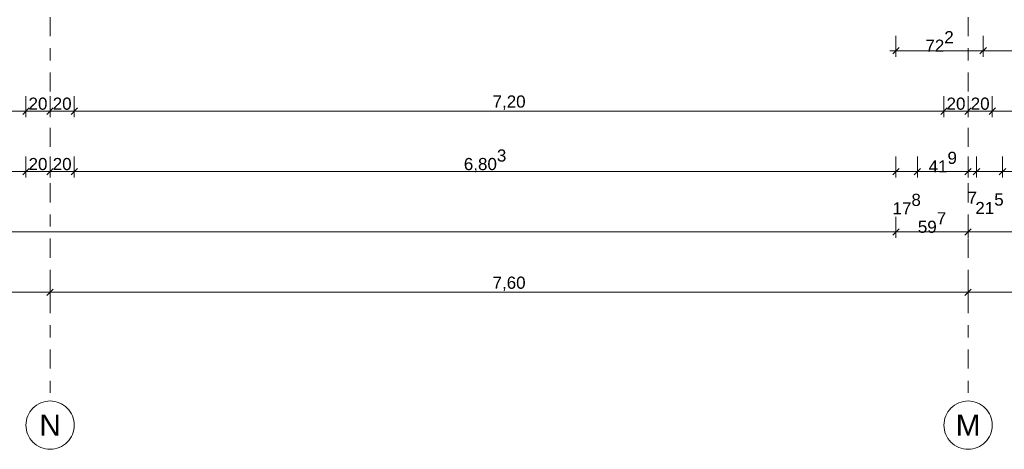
# Model space of a CAD drawing. Header units: metres. Extents: x -180 to 4, y -50 to 6.
# Tile 137 of 256: x -107.27 to -99.12, y -46.57 to -43.01. Entities that reach past the tile are written whole.
import ezdxf

# ---------------------------------------------------------------- set-up
doc = ezdxf.new("R2010")
doc.units = ezdxf.units.M
doc.header["$LTSCALE"] = 0.05
doc.header["$PDMODE"] = 1
doc.header["$PDSIZE"] = -2
doc.linetypes.add('Linienart-53', pattern=[5.291531, 3.175, -1.058062, 0.352704, -0.705764])
doc.layers.get('0').update_dxf_attribs({"lineweight": 25})
doc.layers.add('70 -71 Achsen- 1 Gebäudeachsen', color=7, linetype='Linienart-53', lineweight=18)
doc.layers.add('Keine', color=7, linetype='Continuous', lineweight=9)
doc.layers.add('70 -76 Bemaßung- 2 Allgemein', color=7, linetype='Continuous', lineweight=5, true_color=0x6666cc)
doc.styles.add('Arial', font='arial.ttf')
doc.dimstyles.new('k+k 1_50', dxfattribs={"dimtxt": 0.100689, "dimasz": 0.05302, "dimexe": 0.05, "dimexo": 0.15, "dimgap": 0.01, "dimtad": 1, "dimdec": 3, "dimtxsty": 'Arial', "dimblk": 'VW_SLASH', "dimblk1": 'VW_SLASH', "dimblk2": 'VW_SLASH', "dimcen": 0, "dimdle": 0.05, "dimadec": 3, "dimazin": 0, "dimtfac": 0.75, "dimtdec": 3, "dimtix": 1, "dimtmove": 0, "dimatfit": 0, "dimldrblk": 'VW_SLASH-1', "dimfxl": 0.125, "dimfxlon": 1, "dimfrac": 2, "dimtolj": 1, "dimarcsym": 0})

# ---------------------------------------------------------------- blocks, each defined once
blk = doc.blocks.new('VW_SLASH')
at = {"color": 0, "linetype": 'ByBlock', "lineweight": -2, "transparency": 16777216}
blk.add_line((0.94, 0), (-1, 0), dxfattribs=at)
at = {"color": 0, "lineweight": 20, "transparency": 16777216, "flags": 128}
blk.add_lwpolyline([(0.5, 0.5), (-0.5, -0.5)], dxfattribs=at)
blk = doc.blocks.new('*D9764')
at = {"layer": '70 -76 Bemaßung- 2 Allgemein', "color": 0, "lineweight": -2}
for p, q in [((-100.018, -43.147), (-100.018, -43.322)), ((-99.296, -43.147), (-99.296, -43.322)), ((-99.349, -43.272), (-99.965, -43.272))]:
    blk.add_line(p, q, dxfattribs=at)
at = {"layer": 'Defpoints', "color": 0}
for p in [(-99.296, -30.997), (-100.018, -31.157), (-100.018, -43.272)]:
    blk.add_point(p, dxfattribs=at)
at = {"layer": '70 -76 Bemaßung- 2 Allgemein', "color": 0, "lineweight": -2, "xscale": 0.05302001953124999, "yscale": 0.05302001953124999, "zscale": 0.05302001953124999, "rotation": 180}
blk.add_blockref('VW_SLASH', (-100.018, -43.272), dxfattribs=at)
at = {"layer": '70 -76 Bemaßung- 2 Allgemein', "color": 0, "lineweight": -2, "xscale": 0.05302001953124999, "yscale": 0.05302001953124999, "zscale": 0.05302001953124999}
blk.add_blockref('VW_SLASH', (-99.296, -43.272), dxfattribs=at)
at = {"layer": '70 -76 Bemaßung- 2 Allgemein', "color": 0, "insert": (-99.657, -43.1947), "char_height": 0.100689, "attachment_point": 5, "style": 'Arial'}
blk.add_mtext('\\A1;72\\S2^ ;', dxfattribs=at)
blk = doc.blocks.new('VW_SLASH-1')
at = {"color": 0, "linetype": 'ByBlock', "lineweight": -2, "transparency": 16777216}
blk.add_line((0.94, 0), (-1, 0), dxfattribs=at)
at = {"color": 0, "lineweight": 5, "transparency": 16777216, "flags": 128}
blk.add_lwpolyline([(0.5, 0.5), (-0.5, -0.5)], dxfattribs=at)
blk = doc.blocks.new('*D9765')
at = {"layer": '70 -76 Bemaßung- 2 Allgemein', "color": 0, "lineweight": -2}
for p, q in [((-99.296, -43.147), (-99.296, -43.322)), ((-91.246, -43.147), (-91.246, -43.322)), ((-91.299, -43.272), (-99.243, -43.272))]:
    blk.add_line(p, q, dxfattribs=at)
at = {"layer": 'Defpoints', "color": 0}
for p in [(-99.296, -30.997), (-91.246, -30.997), (-99.296, -43.272)]:
    blk.add_point(p, dxfattribs=at)
at = {"layer": '70 -76 Bemaßung- 2 Allgemein', "color": 0, "lineweight": -2, "xscale": 0.05302001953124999, "yscale": 0.05302001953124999, "zscale": 0.05302001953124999, "rotation": 180}
blk.add_blockref('VW_SLASH', (-99.296, -43.272), dxfattribs=at)
at = {"layer": '70 -76 Bemaßung- 2 Allgemein', "color": 0, "lineweight": -2, "xscale": 0.05302001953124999, "yscale": 0.05302001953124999, "zscale": 0.05302001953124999}
blk.add_blockref('VW_SLASH', (-91.246, -43.272), dxfattribs=at)
at = {"layer": '70 -76 Bemaßung- 2 Allgemein', "color": 0, "insert": (-95.271, -43.2016), "char_height": 0.10069, "attachment_point": 5, "style": 'Arial'}
blk.add_mtext('\\A1;8,05', dxfattribs=at)
blk = doc.blocks.new('*D10980')
at = {"layer": '70 -76 Bemaßung- 2 Allgemein', "color": 0, "lineweight": -2}
for p, q in [((-114.621, -45.147), (-114.621, -45.322)), ((-107.021, -45.147), (-107.021, -45.322)), ((-107.074, -45.272), (-114.568, -45.272))]:
    blk.add_line(p, q, dxfattribs=at)
at = {"layer": 'Defpoints', "color": 0}
for p in [(-114.621, -42.294), (-107.021, -42.294), (-114.621, -45.272)]:
    blk.add_point(p, dxfattribs=at)
at = {"layer": '70 -76 Bemaßung- 2 Allgemein', "color": 0, "lineweight": -2, "xscale": 0.05302001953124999, "yscale": 0.05302001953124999, "zscale": 0.05302001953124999, "rotation": 180}
blk.add_blockref('VW_SLASH', (-114.621, -45.272), dxfattribs=at)
at = {"layer": '70 -76 Bemaßung- 2 Allgemein', "color": 0, "lineweight": -2, "xscale": 0.05302001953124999, "yscale": 0.05302001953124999, "zscale": 0.05302001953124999}
blk.add_blockref('VW_SLASH', (-107.021, -45.272), dxfattribs=at)
at = {"layer": '70 -76 Bemaßung- 2 Allgemein', "color": 0, "insert": (-110.821, -45.2016), "char_height": 0.10069, "attachment_point": 5, "style": 'Arial'}
blk.add_mtext('\\A1;7,60', dxfattribs=at)
blk = doc.blocks.new('*D10981')
at = {"layer": '70 -76 Bemaßung- 2 Allgemein', "color": 0, "lineweight": -2}
for p, q in [((-107.021, -45.147), (-107.021, -45.322)), ((-99.421, -45.147), (-99.421, -45.322)), ((-99.474, -45.272), (-106.968, -45.272))]:
    blk.add_line(p, q, dxfattribs=at)
at = {"layer": 'Defpoints', "color": 0}
for p in [(-107.021, -42.294), (-99.421, -42.294), (-107.021, -45.272)]:
    blk.add_point(p, dxfattribs=at)
at = {"layer": '70 -76 Bemaßung- 2 Allgemein', "color": 0, "lineweight": -2, "xscale": 0.05302001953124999, "yscale": 0.05302001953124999, "zscale": 0.05302001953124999, "rotation": 180}
blk.add_blockref('VW_SLASH', (-107.021, -45.272), dxfattribs=at)
at = {"layer": '70 -76 Bemaßung- 2 Allgemein', "color": 0, "lineweight": -2, "xscale": 0.05302001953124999, "yscale": 0.05302001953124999, "zscale": 0.05302001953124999}
blk.add_blockref('VW_SLASH', (-99.421, -45.272), dxfattribs=at)
at = {"layer": '70 -76 Bemaßung- 2 Allgemein', "color": 0, "insert": (-103.221, -45.2016), "char_height": 0.10069, "attachment_point": 5, "style": 'Arial'}
blk.add_mtext('\\A1;7,60', dxfattribs=at)
blk = doc.blocks.new('*D10982')
at = {"layer": '70 -76 Bemaßung- 2 Allgemein', "color": 0, "lineweight": -2}
for p, q in [((-99.421, -45.147), (-99.421, -45.322)), ((-91.171, -45.147), (-91.171, -45.322)), ((-91.224, -45.272), (-99.368, -45.272))]:
    blk.add_line(p, q, dxfattribs=at)
at = {"layer": 'Defpoints', "color": 0}
for p in [(-99.421, -42.294), (-91.171, -42.294), (-99.421, -45.272)]:
    blk.add_point(p, dxfattribs=at)
at = {"layer": '70 -76 Bemaßung- 2 Allgemein', "color": 0, "lineweight": -2, "xscale": 0.05302001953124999, "yscale": 0.05302001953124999, "zscale": 0.05302001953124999, "rotation": 180}
blk.add_blockref('VW_SLASH', (-99.421, -45.272), dxfattribs=at)
at = {"layer": '70 -76 Bemaßung- 2 Allgemein', "color": 0, "lineweight": -2, "xscale": 0.05302001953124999, "yscale": 0.05302001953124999, "zscale": 0.05302001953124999}
blk.add_blockref('VW_SLASH', (-91.171, -45.272), dxfattribs=at)
at = {"layer": '70 -76 Bemaßung- 2 Allgemein', "color": 0, "insert": (-95.296, -45.2016), "char_height": 0.10069, "attachment_point": 5, "style": 'Arial'}
blk.add_mtext('\\A1;8,25', dxfattribs=at)
blk = doc.blocks.new('*D11027')
at = {"layer": '70 -76 Bemaßung- 2 Allgemein', "color": 0, "lineweight": -2}
for p, q in [((-159.624, -44.647), (-159.624, -44.822)), ((-100.018, -44.647), (-100.018, -44.822)), ((-100.071, -44.772), (-159.571, -44.772))]:
    blk.add_line(p, q, dxfattribs=at)
at = {"layer": 'Defpoints', "color": 0}
for p in [(-159.624, -11.647), (-100.018, -31.147), (-159.624, -44.772)]:
    blk.add_point(p, dxfattribs=at)
at = {"layer": '70 -76 Bemaßung- 2 Allgemein', "color": 0, "lineweight": -2, "xscale": 0.05302001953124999, "yscale": 0.05302001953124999, "zscale": 0.05302001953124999, "rotation": 180}
blk.add_blockref('VW_SLASH', (-159.624, -44.772), dxfattribs=at)
at = {"layer": '70 -76 Bemaßung- 2 Allgemein', "color": 0, "lineweight": -2, "xscale": 0.05302001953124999, "yscale": 0.05302001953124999, "zscale": 0.05302001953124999}
blk.add_blockref('VW_SLASH', (-100.018, -44.772), dxfattribs=at)
at = {"layer": '70 -76 Bemaßung- 2 Allgemein', "color": 0, "insert": (-129.821, -44.6839), "char_height": 0.100689, "attachment_point": 5, "style": 'Arial'}
blk.add_mtext('\\A1;59,60\\S6^ ;', dxfattribs=at)
blk = doc.blocks.new('*D11028')
at = {"layer": '70 -76 Bemaßung- 2 Allgemein', "color": 0, "lineweight": -2}
for p, q in [((-100.018, -44.647), (-100.018, -44.822)), ((-99.421, -44.647), (-99.421, -44.822)), ((-99.474, -44.772), (-99.965, -44.772))]:
    blk.add_line(p, q, dxfattribs=at)
at = {"layer": 'Defpoints', "color": 0}
for p in [(-100.018, -31.147), (-99.421, -41.794), (-100.018, -44.772)]:
    blk.add_point(p, dxfattribs=at)
at = {"layer": '70 -76 Bemaßung- 2 Allgemein', "color": 0, "lineweight": -2, "xscale": 0.05302001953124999, "yscale": 0.05302001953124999, "zscale": 0.05302001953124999, "rotation": 180}
blk.add_blockref('VW_SLASH', (-100.018, -44.772), dxfattribs=at)
at = {"layer": '70 -76 Bemaßung- 2 Allgemein', "color": 0, "lineweight": -2, "xscale": 0.05302001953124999, "yscale": 0.05302001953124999, "zscale": 0.05302001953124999}
blk.add_blockref('VW_SLASH', (-99.421, -44.772), dxfattribs=at)
at = {"layer": '70 -76 Bemaßung- 2 Allgemein', "color": 0, "insert": (-99.7195, -44.6947), "char_height": 0.100689, "attachment_point": 5, "style": 'Arial'}
blk.add_mtext('\\A1;59\\S7^ ;', dxfattribs=at)
blk = doc.blocks.new('*D11029')
at = {"layer": '70 -76 Bemaßung- 2 Allgemein', "color": 0, "lineweight": -2}
for p, q in [((-99.421, -44.647), (-99.421, -44.822)), ((-74.671, -44.647), (-74.671, -44.822)), ((-74.724, -44.772), (-99.368, -44.772))]:
    blk.add_line(p, q, dxfattribs=at)
at = {"layer": 'Defpoints', "color": 0}
for p in [(-99.421, -41.794), (-74.671, -41.794), (-99.421, -44.772)]:
    blk.add_point(p, dxfattribs=at)
at = {"layer": '70 -76 Bemaßung- 2 Allgemein', "color": 0, "lineweight": -2, "xscale": 0.05302001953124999, "yscale": 0.05302001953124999, "zscale": 0.05302001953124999, "rotation": 180}
blk.add_blockref('VW_SLASH', (-99.421, -44.772), dxfattribs=at)
at = {"layer": '70 -76 Bemaßung- 2 Allgemein', "color": 0, "lineweight": -2, "xscale": 0.05302001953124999, "yscale": 0.05302001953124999, "zscale": 0.05302001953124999}
blk.add_blockref('VW_SLASH', (-74.671, -44.772), dxfattribs=at)
at = {"layer": '70 -76 Bemaßung- 2 Allgemein', "color": 0, "insert": (-87.046, -44.7016), "char_height": 0.10069, "attachment_point": 5, "style": 'Arial'}
blk.add_mtext('\\A1;24,75', dxfattribs=at)
blk = doc.blocks.new('*D11231')
at = {"layer": '70 -76 Bemaßung- 2 Allgemein', "color": 0, "lineweight": -2}
for p, q in [((-114.421, -44.147), (-114.421, -44.322)), ((-107.221, -44.147), (-107.221, -44.322)), ((-107.274, -44.272), (-114.368, -44.272))]:
    blk.add_line(p, q, dxfattribs=at)
at = {"layer": 'Defpoints', "color": 0}
for p in [(-114.421, -11.897), (-107.221, -11.897), (-114.421, -44.272)]:
    blk.add_point(p, dxfattribs=at)
at = {"layer": '70 -76 Bemaßung- 2 Allgemein', "color": 0, "lineweight": -2, "xscale": 0.05302001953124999, "yscale": 0.05302001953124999, "zscale": 0.05302001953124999, "rotation": 180}
blk.add_blockref('VW_SLASH', (-114.421, -44.272), dxfattribs=at)
at = {"layer": '70 -76 Bemaßung- 2 Allgemein', "color": 0, "lineweight": -2, "xscale": 0.05302001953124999, "yscale": 0.05302001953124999, "zscale": 0.05302001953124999}
blk.add_blockref('VW_SLASH', (-107.221, -44.272), dxfattribs=at)
at = {"layer": '70 -76 Bemaßung- 2 Allgemein', "color": 0, "insert": (-110.821, -44.2016), "char_height": 0.10069, "attachment_point": 5, "style": 'Arial'}
blk.add_mtext('\\A1;7,20', dxfattribs=at)
blk = doc.blocks.new('*D11232')
at = {"layer": '70 -76 Bemaßung- 2 Allgemein', "color": 0, "lineweight": -2}
for p, q in [((-107.221, -44.147), (-107.221, -44.322)), ((-107.021, -44.147), (-107.021, -44.322)), ((-107.074, -44.272), (-107.168, -44.272))]:
    blk.add_line(p, q, dxfattribs=at)
at = {"layer": 'Defpoints', "color": 0}
for p in [(-107.221, -11.897), (-107.021, -41.294), (-107.221, -44.272)]:
    blk.add_point(p, dxfattribs=at)
at = {"layer": '70 -76 Bemaßung- 2 Allgemein', "color": 0, "lineweight": -2, "xscale": 0.05302001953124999, "yscale": 0.05302001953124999, "zscale": 0.05302001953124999, "rotation": 180}
blk.add_blockref('VW_SLASH', (-107.221, -44.272), dxfattribs=at)
at = {"layer": '70 -76 Bemaßung- 2 Allgemein', "color": 0, "lineweight": -2, "xscale": 0.05302001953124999, "yscale": 0.05302001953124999, "zscale": 0.05302001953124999}
blk.add_blockref('VW_SLASH', (-107.021, -44.272), dxfattribs=at)
at = {"layer": '70 -76 Bemaßung- 2 Allgemein', "color": 0, "insert": (-107.121, -44.2106), "char_height": 0.10069, "attachment_point": 5, "style": 'Arial'}
blk.add_mtext('\\A1;20', dxfattribs=at)
blk = doc.blocks.new('*D11233')
at = {"layer": '70 -76 Bemaßung- 2 Allgemein', "color": 0, "lineweight": -2}
for p, q in [((-107.021, -44.147), (-107.021, -44.322)), ((-106.821, -44.147), (-106.821, -44.322)), ((-106.874, -44.272), (-106.968, -44.272))]:
    blk.add_line(p, q, dxfattribs=at)
at = {"layer": 'Defpoints', "color": 0}
for p in [(-106.821, -11.897), (-107.021, -41.294), (-107.021, -44.272)]:
    blk.add_point(p, dxfattribs=at)
at = {"layer": '70 -76 Bemaßung- 2 Allgemein', "color": 0, "lineweight": -2, "xscale": 0.05302001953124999, "yscale": 0.05302001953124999, "zscale": 0.05302001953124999}
for p, rotation in [((-107.021, -44.272), 179.999999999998), ((-106.821, -44.272), 359.999999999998)]:
    blk.add_blockref('VW_SLASH', p, dxfattribs=dict(at, rotation=rotation))
at = {"layer": '70 -76 Bemaßung- 2 Allgemein', "color": 0, "insert": (-106.921, -44.2106), "char_height": 0.10069, "attachment_point": 5, "style": 'Arial'}
blk.add_mtext('\\A1;20', dxfattribs=at)
blk = doc.blocks.new('*D11234')
at = {"layer": '70 -76 Bemaßung- 2 Allgemein', "color": 0, "lineweight": -2}
for p, q in [((-106.821, -44.147), (-106.821, -44.322)), ((-100.018, -44.147), (-100.018, -44.322)), ((-100.071, -44.272), (-106.768, -44.272))]:
    blk.add_line(p, q, dxfattribs=at)
at = {"layer": 'Defpoints', "color": 0}
for p in [(-106.821, -11.897), (-100.018, -31.147), (-106.821, -44.272)]:
    blk.add_point(p, dxfattribs=at)
at = {"layer": '70 -76 Bemaßung- 2 Allgemein', "color": 0, "lineweight": -2, "xscale": 0.05302001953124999, "yscale": 0.05302001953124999, "zscale": 0.05302001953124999, "rotation": 180}
blk.add_blockref('VW_SLASH', (-106.821, -44.272), dxfattribs=at)
at = {"layer": '70 -76 Bemaßung- 2 Allgemein', "color": 0, "lineweight": -2, "xscale": 0.05302001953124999, "yscale": 0.05302001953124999, "zscale": 0.05302001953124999}
blk.add_blockref('VW_SLASH', (-100.018, -44.272), dxfattribs=at)
at = {"layer": '70 -76 Bemaßung- 2 Allgemein', "color": 0, "insert": (-103.4195, -44.1839), "char_height": 0.100689, "attachment_point": 5, "style": 'Arial'}
blk.add_mtext('\\A1;6,80\\S3^ ;', dxfattribs=at)
blk = doc.blocks.new('*D11235')
at = {"layer": '70 -76 Bemaßung- 2 Allgemein', "color": 0, "lineweight": -2}
for p, q in [((-100.018, -44.147), (-100.018, -44.322)), ((-99.84, -44.147), (-99.84, -44.322)), ((-100.071, -44.272), (-100.124, -44.272)), ((-99.84, -44.272), (-100.018, -44.272)), ((-99.787, -44.272), (-99.734, -44.272))]:
    blk.add_line(p, q, dxfattribs=at)
at = {"layer": 'Defpoints', "color": 0}
for p in [(-100.018, -31.147), (-99.84, -31.616), (-100.018, -44.272)]:
    blk.add_point(p, dxfattribs=at)
at = {"layer": '70 -76 Bemaßung- 2 Allgemein', "color": 0, "lineweight": -2, "xscale": 0.05302001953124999, "yscale": 0.05302001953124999, "zscale": 0.05302001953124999}
blk.add_blockref('VW_SLASH', (-100.018, -44.272), dxfattribs=at)
at = {"layer": '70 -76 Bemaßung- 2 Allgemein', "color": 0, "lineweight": -2, "xscale": 0.05302001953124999, "yscale": 0.05302001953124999, "zscale": 0.05302001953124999, "rotation": 180}
blk.add_blockref('VW_SLASH', (-99.84, -44.272), dxfattribs=at)
at = {"layer": '70 -76 Bemaßung- 2 Allgemein', "color": 0, "insert": (-99.929, -44.5416), "char_height": 0.100689, "attachment_point": 5, "style": 'Arial'}
blk.add_mtext('\\A1;17\\S8^ ;', dxfattribs=at)
blk = doc.blocks.new('*D11236')
at = {"layer": '70 -76 Bemaßung- 2 Allgemein', "color": 0, "lineweight": -2}
for p, q in [((-99.84, -44.147), (-99.84, -44.322)), ((-99.421, -44.147), (-99.421, -44.322)), ((-99.474, -44.272), (-99.787, -44.272))]:
    blk.add_line(p, q, dxfattribs=at)
at = {"layer": 'Defpoints', "color": 0}
for p in [(-99.84, -31.616), (-99.421, -41.294), (-99.84, -44.272)]:
    blk.add_point(p, dxfattribs=at)
at = {"layer": '70 -76 Bemaßung- 2 Allgemein', "color": 0, "lineweight": -2, "xscale": 0.05302001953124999, "yscale": 0.05302001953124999, "zscale": 0.05302001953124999, "rotation": 180}
blk.add_blockref('VW_SLASH', (-99.84, -44.272), dxfattribs=at)
at = {"layer": '70 -76 Bemaßung- 2 Allgemein', "color": 0, "lineweight": -2, "xscale": 0.05302001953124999, "yscale": 0.05302001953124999, "zscale": 0.05302001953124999}
blk.add_blockref('VW_SLASH', (-99.421, -44.272), dxfattribs=at)
at = {"layer": '70 -76 Bemaßung- 2 Allgemein', "color": 0, "insert": (-99.6305, -44.1939), "char_height": 0.100689, "attachment_point": 5, "style": 'Arial'}
blk.add_mtext('\\A1;41\\S9^ ;', dxfattribs=at)
blk = doc.blocks.new('*D11237')
at = {"layer": '70 -76 Bemaßung- 2 Allgemein', "color": 0, "lineweight": -2}
for p, q in [((-99.421, -44.147), (-99.421, -44.322)), ((-99.351, -44.147), (-99.351, -44.322)), ((-99.474, -44.272), (-99.527, -44.272)), ((-99.351, -44.272), (-99.421, -44.272)), ((-99.298, -44.272), (-99.245, -44.272))]:
    blk.add_line(p, q, dxfattribs=at)
at = {"layer": 'Defpoints', "color": 0}
for p in [(-99.351, -31.794), (-99.421, -41.294), (-99.421, -44.272)]:
    blk.add_point(p, dxfattribs=at)
at = {"layer": '70 -76 Bemaßung- 2 Allgemein', "color": 0, "lineweight": -2, "xscale": 0.05302001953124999, "yscale": 0.05302001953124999, "zscale": 0.05302001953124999}
blk.add_blockref('VW_SLASH', (-99.421, -44.272), dxfattribs=at)
at = {"layer": '70 -76 Bemaßung- 2 Allgemein', "color": 0, "lineweight": -2, "xscale": 0.05302001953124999, "yscale": 0.05302001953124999, "zscale": 0.05302001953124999, "rotation": 180}
blk.add_blockref('VW_SLASH', (-99.351, -44.272), dxfattribs=at)
at = {"layer": '70 -76 Bemaßung- 2 Allgemein', "color": 0, "insert": (-99.386, -44.4881), "char_height": 0.10069, "attachment_point": 5, "style": 'Arial'}
blk.add_mtext('\\A1;7', dxfattribs=at)
blk = doc.blocks.new('*D11238')
at = {"layer": '70 -76 Bemaßung- 2 Allgemein', "color": 0, "lineweight": -2}
for p, q in [((-99.351, -44.147), (-99.351, -44.322)), ((-99.136, -44.147), (-99.136, -44.322)), ((-99.404, -44.272), (-99.457, -44.272)), ((-99.136, -44.272), (-99.351, -44.272)), ((-99.083, -44.272), (-99.03, -44.272))]:
    blk.add_line(p, q, dxfattribs=at)
at = {"layer": 'Defpoints', "color": 0}
for p in [(-99.136, -30.997), (-99.351, -31.794), (-99.351, -44.272)]:
    blk.add_point(p, dxfattribs=at)
at = {"layer": '70 -76 Bemaßung- 2 Allgemein', "color": 0, "lineweight": -2, "xscale": 0.05302001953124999, "yscale": 0.05302001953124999, "zscale": 0.05302001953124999}
blk.add_blockref('VW_SLASH', (-99.351, -44.272), dxfattribs=at)
at = {"layer": '70 -76 Bemaßung- 2 Allgemein', "color": 0, "lineweight": -2, "xscale": 0.05302001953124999, "yscale": 0.05302001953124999, "zscale": 0.05302001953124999, "rotation": 180}
blk.add_blockref('VW_SLASH', (-99.136, -44.272), dxfattribs=at)
at = {"layer": '70 -76 Bemaßung- 2 Allgemein', "color": 0, "insert": (-99.2435, -44.5389), "char_height": 0.100689, "attachment_point": 5, "style": 'Arial'}
blk.add_mtext('\\A1;21\\S5^ ;', dxfattribs=at)
blk = doc.blocks.new('*D11239')
at = {"layer": '70 -76 Bemaßung- 2 Allgemein', "color": 0, "lineweight": -2}
for p, q in [((-99.136, -44.147), (-99.136, -44.322)), ((-96.576, -44.147), (-96.576, -44.322)), ((-96.629, -44.272), (-99.083, -44.272))]:
    blk.add_line(p, q, dxfattribs=at)
at = {"layer": 'Defpoints', "color": 0}
for p in [(-99.136, -30.997), (-96.576, -31.297), (-99.136, -44.272)]:
    blk.add_point(p, dxfattribs=at)
at = {"layer": '70 -76 Bemaßung- 2 Allgemein', "color": 0, "lineweight": -2, "xscale": 0.05302001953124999, "yscale": 0.05302001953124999, "zscale": 0.05302001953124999, "rotation": 180}
blk.add_blockref('VW_SLASH', (-99.136, -44.272), dxfattribs=at)
at = {"layer": '70 -76 Bemaßung- 2 Allgemein', "color": 0, "lineweight": -2, "xscale": 0.05302001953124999, "yscale": 0.05302001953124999, "zscale": 0.05302001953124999}
blk.add_blockref('VW_SLASH', (-96.576, -44.272), dxfattribs=at)
at = {"layer": '70 -76 Bemaßung- 2 Allgemein', "color": 0, "insert": (-97.856, -44.2016), "char_height": 0.10069, "attachment_point": 5, "style": 'Arial'}
blk.add_mtext('\\A1;2,56', dxfattribs=at)
blk = doc.blocks.new('*D11470')
at = {"layer": '70 -76 Bemaßung- 2 Allgemein', "color": 0, "lineweight": -2}
for p, q in [((-114.421, -43.647), (-114.421, -43.822)), ((-107.221, -43.647), (-107.221, -43.822)), ((-107.274, -43.772), (-114.368, -43.772))]:
    blk.add_line(p, q, dxfattribs=at)
at = {"layer": 'Defpoints', "color": 0}
for p in [(-107.221, -11.497), (-114.421, -11.897), (-114.421, -43.772)]:
    blk.add_point(p, dxfattribs=at)
at = {"layer": '70 -76 Bemaßung- 2 Allgemein', "color": 0, "lineweight": -2, "xscale": 0.05302001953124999, "yscale": 0.05302001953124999, "zscale": 0.05302001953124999, "rotation": 180}
blk.add_blockref('VW_SLASH', (-114.421, -43.772), dxfattribs=at)
at = {"layer": '70 -76 Bemaßung- 2 Allgemein', "color": 0, "lineweight": -2, "xscale": 0.05302001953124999, "yscale": 0.05302001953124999, "zscale": 0.05302001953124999}
blk.add_blockref('VW_SLASH', (-107.221, -43.772), dxfattribs=at)
at = {"layer": '70 -76 Bemaßung- 2 Allgemein', "color": 0, "insert": (-110.821, -43.7016), "char_height": 0.10069, "attachment_point": 5, "style": 'Arial'}
blk.add_mtext('\\A1;7,20', dxfattribs=at)
blk = doc.blocks.new('*D11471')
at = {"layer": '70 -76 Bemaßung- 2 Allgemein', "color": 0, "lineweight": -2}
for p, q in [((-107.221, -43.647), (-107.221, -43.822)), ((-107.021, -43.647), (-107.021, -43.822)), ((-107.074, -43.772), (-107.168, -43.772))]:
    blk.add_line(p, q, dxfattribs=at)
at = {"layer": 'Defpoints', "color": 0}
for p in [(-107.221, -11.497), (-107.021, -40.794), (-107.221, -43.772)]:
    blk.add_point(p, dxfattribs=at)
at = {"layer": '70 -76 Bemaßung- 2 Allgemein', "color": 0, "lineweight": -2, "xscale": 0.05302001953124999, "yscale": 0.05302001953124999, "zscale": 0.05302001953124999, "rotation": 180}
blk.add_blockref('VW_SLASH', (-107.221, -43.772), dxfattribs=at)
at = {"layer": '70 -76 Bemaßung- 2 Allgemein', "color": 0, "lineweight": -2, "xscale": 0.05302001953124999, "yscale": 0.05302001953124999, "zscale": 0.05302001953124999}
blk.add_blockref('VW_SLASH', (-107.021, -43.772), dxfattribs=at)
at = {"layer": '70 -76 Bemaßung- 2 Allgemein', "color": 0, "insert": (-107.121, -43.7106), "char_height": 0.10069, "attachment_point": 5, "style": 'Arial'}
blk.add_mtext('\\A1;20', dxfattribs=at)
blk = doc.blocks.new('*D11472')
at = {"layer": '70 -76 Bemaßung- 2 Allgemein', "color": 0, "lineweight": -2}
for p, q in [((-107.021, -43.647), (-107.021, -43.822)), ((-106.821, -43.647), (-106.821, -43.822)), ((-106.874, -43.772), (-106.968, -43.772))]:
    blk.add_line(p, q, dxfattribs=at)
at = {"layer": 'Defpoints', "color": 0}
for p in [(-106.821, -11.497), (-107.021, -40.794), (-107.021, -43.772)]:
    blk.add_point(p, dxfattribs=at)
at = {"layer": '70 -76 Bemaßung- 2 Allgemein', "color": 0, "lineweight": -2, "xscale": 0.05302001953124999, "yscale": 0.05302001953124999, "zscale": 0.05302001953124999, "rotation": 180}
blk.add_blockref('VW_SLASH', (-107.021, -43.772), dxfattribs=at)
at = {"layer": '70 -76 Bemaßung- 2 Allgemein', "color": 0, "lineweight": -2, "xscale": 0.05302001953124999, "yscale": 0.05302001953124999, "zscale": 0.05302001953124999}
blk.add_blockref('VW_SLASH', (-106.821, -43.772), dxfattribs=at)
at = {"layer": '70 -76 Bemaßung- 2 Allgemein', "color": 0, "insert": (-106.921, -43.7106), "char_height": 0.10069, "attachment_point": 5, "style": 'Arial'}
blk.add_mtext('\\A1;20', dxfattribs=at)
blk = doc.blocks.new('*D11473')
at = {"layer": '70 -76 Bemaßung- 2 Allgemein', "color": 0, "lineweight": -2}
for p, q in [((-106.821, -43.647), (-106.821, -43.822)), ((-99.621, -43.647), (-99.621, -43.822)), ((-99.674, -43.772), (-106.768, -43.772))]:
    blk.add_line(p, q, dxfattribs=at)
at = {"layer": 'Defpoints', "color": 0}
for p in [(-106.821, -11.497), (-99.621, -30.997), (-106.821, -43.772)]:
    blk.add_point(p, dxfattribs=at)
at = {"layer": '70 -76 Bemaßung- 2 Allgemein', "color": 0, "lineweight": -2, "xscale": 0.05302001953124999, "yscale": 0.05302001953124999, "zscale": 0.05302001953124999, "rotation": 180}
blk.add_blockref('VW_SLASH', (-106.821, -43.772), dxfattribs=at)
at = {"layer": '70 -76 Bemaßung- 2 Allgemein', "color": 0, "lineweight": -2, "xscale": 0.05302001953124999, "yscale": 0.05302001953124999, "zscale": 0.05302001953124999}
blk.add_blockref('VW_SLASH', (-99.621, -43.772), dxfattribs=at)
at = {"layer": '70 -76 Bemaßung- 2 Allgemein', "color": 0, "insert": (-103.221, -43.7016), "char_height": 0.10069, "attachment_point": 5, "style": 'Arial'}
blk.add_mtext('\\A1;7,20', dxfattribs=at)
blk = doc.blocks.new('*D11474')
at = {"layer": '70 -76 Bemaßung- 2 Allgemein', "color": 0, "lineweight": -2}
for p, q in [((-99.621, -43.647), (-99.621, -43.822)), ((-99.421, -43.647), (-99.421, -43.822)), ((-99.474, -43.772), (-99.568, -43.772))]:
    blk.add_line(p, q, dxfattribs=at)
at = {"layer": 'Defpoints', "color": 0}
for p in [(-99.621, -30.997), (-99.421, -40.794), (-99.621, -43.772)]:
    blk.add_point(p, dxfattribs=at)
at = {"layer": '70 -76 Bemaßung- 2 Allgemein', "color": 0, "lineweight": -2, "xscale": 0.05302001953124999, "yscale": 0.05302001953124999, "zscale": 0.05302001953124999, "rotation": 180}
blk.add_blockref('VW_SLASH', (-99.621, -43.772), dxfattribs=at)
at = {"layer": '70 -76 Bemaßung- 2 Allgemein', "color": 0, "lineweight": -2, "xscale": 0.05302001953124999, "yscale": 0.05302001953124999, "zscale": 0.05302001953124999}
blk.add_blockref('VW_SLASH', (-99.421, -43.772), dxfattribs=at)
at = {"layer": '70 -76 Bemaßung- 2 Allgemein', "color": 0, "insert": (-99.521, -43.7106), "char_height": 0.10069, "attachment_point": 5, "style": 'Arial'}
blk.add_mtext('\\A1;20', dxfattribs=at)
blk = doc.blocks.new('*D11475')
at = {"layer": '70 -76 Bemaßung- 2 Allgemein', "color": 0, "lineweight": -2}
for p, q in [((-99.421, -43.647), (-99.421, -43.822)), ((-99.221, -43.647), (-99.221, -43.822)), ((-99.274, -43.772), (-99.368, -43.772))]:
    blk.add_line(p, q, dxfattribs=at)
at = {"layer": 'Defpoints', "color": 0}
for p in [(-99.221, -30.997), (-99.421, -40.794), (-99.421, -43.772)]:
    blk.add_point(p, dxfattribs=at)
at = {"layer": '70 -76 Bemaßung- 2 Allgemein', "color": 0, "lineweight": -2, "xscale": 0.05302001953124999, "yscale": 0.05302001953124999, "zscale": 0.05302001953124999, "rotation": 180}
blk.add_blockref('VW_SLASH', (-99.421, -43.772), dxfattribs=at)
at = {"layer": '70 -76 Bemaßung- 2 Allgemein', "color": 0, "lineweight": -2, "xscale": 0.05302001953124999, "yscale": 0.05302001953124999, "zscale": 0.05302001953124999}
blk.add_blockref('VW_SLASH', (-99.221, -43.772), dxfattribs=at)
at = {"layer": '70 -76 Bemaßung- 2 Allgemein', "color": 0, "insert": (-99.321, -43.7106), "char_height": 0.10069, "attachment_point": 5, "style": 'Arial'}
blk.add_mtext('\\A1;20', dxfattribs=at)
blk = doc.blocks.new('*D11476')
at = {"layer": '70 -76 Bemaßung- 2 Allgemein', "color": 0, "lineweight": -2}
for p, q in [((-99.221, -43.647), (-99.221, -43.822)), ((-91.371, -43.647), (-91.371, -43.822)), ((-91.424, -43.772), (-99.168, -43.772))]:
    blk.add_line(p, q, dxfattribs=at)
at = {"layer": 'Defpoints', "color": 0}
for p in [(-99.221, -30.997), (-91.371, -30.997), (-99.221, -43.772)]:
    blk.add_point(p, dxfattribs=at)
at = {"layer": '70 -76 Bemaßung- 2 Allgemein', "color": 0, "lineweight": -2, "xscale": 0.05302001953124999, "yscale": 0.05302001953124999, "zscale": 0.05302001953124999, "rotation": 180}
blk.add_blockref('VW_SLASH', (-99.221, -43.772), dxfattribs=at)
at = {"layer": '70 -76 Bemaßung- 2 Allgemein', "color": 0, "lineweight": -2, "xscale": 0.05302001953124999, "yscale": 0.05302001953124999, "zscale": 0.05302001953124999}
blk.add_blockref('VW_SLASH', (-91.371, -43.772), dxfattribs=at)
at = {"layer": '70 -76 Bemaßung- 2 Allgemein', "color": 0, "insert": (-95.296, -43.7016), "char_height": 0.10069, "attachment_point": 5, "style": 'Arial'}
blk.add_mtext('\\A1;7,85', dxfattribs=at)
blk = doc.blocks.new('_Achsen (3D)')
at = {"layer": '70 -71 Achsen- 1 Gebäudeachsen', "transparency": 33554687}
for p, q in [((-107.021, 3.8), (-107.021, -46.172)), ((-99.421, 3.8), (-99.421, -46.172))]:
    blk.add_line(p, q, dxfattribs=at)
at = {"color": 255, "transparency": 33554687}
for points in [[(-107.021, -46.172), (-107.0014, -46.173), (-106.982, -46.1759), (-106.9629, -46.1807), (-106.9445, -46.1873), (-106.9267, -46.1957), (-106.9099, -46.2057), (-106.8941, -46.2174), (-106.8796, -46.2306), (-106.8664, -46.2452), (-106.8547, -46.2609), (-106.8446, -46.2778), (-106.8362, -46.2955), (-106.8296, -46.314), (-106.8248, -46.333), (-106.822, -46.3524), (-106.821, -46.372), (-106.822, -46.3916), (-106.8248, -46.4111), (-106.8296, -46.4301), (-106.8362, -46.4486), (-106.8446, -46.4663), (-106.8547, -46.4832), (-106.8664, -46.4989), (-106.8796, -46.5135), (-106.8941, -46.5266), (-106.9099, -46.5383), (-106.9267, -46.5484), (-106.9445, -46.5568), (-106.9629, -46.5634), (-106.982, -46.5682), (-107.0014, -46.5711), (-107.021, -46.572), (-107.0406, -46.5711), (-107.06, -46.5682), (-107.0791, -46.5634), (-107.0975, -46.5568), (-107.1153, -46.5484), (-107.1321, -46.5383), (-107.1479, -46.5266), (-107.1624, -46.5135), (-107.1756, -46.4989), (-107.1873, -46.4832), (-107.1974, -46.4663), (-107.2058, -46.4486), (-107.2124, -46.4301), (-107.2172, -46.4111), (-107.22, -46.3916), (-107.221, -46.372), (-107.22, -46.3524), (-107.2172, -46.333), (-107.2124, -46.314), (-107.2058, -46.2955), (-107.1974, -46.2778), (-107.1873, -46.2609), (-107.1756, -46.2452), (-107.1624, -46.2306), (-107.1479, -46.2174), (-107.1321, -46.2057), (-107.1153, -46.1957), (-107.0975, -46.1873), (-107.0791, -46.1807), (-107.06, -46.1759), (-107.0406, -46.173)], [(-99.421, -46.172), (-99.4014, -46.173), (-99.382, -46.1759), (-99.3629, -46.1807), (-99.3445, -46.1873), (-99.3267, -46.1957), (-99.3099, -46.2057), (-99.2941, -46.2174), (-99.2796, -46.2306), (-99.2664, -46.2452), (-99.2547, -46.2609), (-99.2446, -46.2778), (-99.2362, -46.2955), (-99.2296, -46.314), (-99.2248, -46.333), (-99.222, -46.3524), (-99.221, -46.372), (-99.222, -46.3916), (-99.2248, -46.4111), (-99.2296, -46.4301), (-99.2362, -46.4486), (-99.2446, -46.4663), (-99.2547, -46.4832), (-99.2664, -46.4989), (-99.2796, -46.5135), (-99.2941, -46.5266), (-99.3099, -46.5383), (-99.3267, -46.5484), (-99.3445, -46.5568), (-99.3629, -46.5634), (-99.382, -46.5682), (-99.4014, -46.5711), (-99.421, -46.572), (-99.4406, -46.5711), (-99.46, -46.5682), (-99.4791, -46.5634), (-99.4975, -46.5568), (-99.5153, -46.5484), (-99.5321, -46.5383), (-99.5479, -46.5266), (-99.5624, -46.5135), (-99.5756, -46.4989), (-99.5873, -46.4832), (-99.5974, -46.4663), (-99.6058, -46.4486), (-99.6124, -46.4301), (-99.6172, -46.4111), (-99.62, -46.3916), (-99.621, -46.372), (-99.62, -46.3524), (-99.6172, -46.333), (-99.6124, -46.314), (-99.6058, -46.2955), (-99.5974, -46.2778), (-99.5873, -46.2609), (-99.5756, -46.2452), (-99.5624, -46.2306), (-99.5479, -46.2174), (-99.5321, -46.2057), (-99.5153, -46.1957), (-99.4975, -46.1873), (-99.4791, -46.1807), (-99.46, -46.1759), (-99.4406, -46.173)]]:
    blk.add_wipeout(points, dxfattribs=at).dxf.layer = 'Keine'
at = {"layer": 'Keine', "transparency": 33554687, "flags": 128}
for points in [[(-107.021, -46.172), (-107.0014, -46.173), (-106.982, -46.1759), (-106.9629, -46.1807), (-106.9445, -46.1873), (-106.9267, -46.1957), (-106.9099, -46.2057), (-106.8941, -46.2174), (-106.8796, -46.2306), (-106.8664, -46.2452), (-106.8547, -46.2609), (-106.8446, -46.2778), (-106.8362, -46.2955), (-106.8296, -46.314), (-106.8248, -46.333), (-106.822, -46.3524), (-106.821, -46.372), (-106.822, -46.3916), (-106.8248, -46.4111), (-106.8296, -46.4301), (-106.8362, -46.4486), (-106.8446, -46.4663), (-106.8547, -46.4832), (-106.8664, -46.4989), (-106.8796, -46.5135), (-106.8941, -46.5266), (-106.9099, -46.5383), (-106.9267, -46.5484), (-106.9445, -46.5568), (-106.9629, -46.5634), (-106.982, -46.5682), (-107.0014, -46.5711), (-107.021, -46.572), (-107.0406, -46.5711), (-107.06, -46.5682), (-107.0791, -46.5634), (-107.0975, -46.5568), (-107.1153, -46.5484), (-107.1321, -46.5383), (-107.1479, -46.5266), (-107.1624, -46.5135), (-107.1756, -46.4989), (-107.1873, -46.4832), (-107.1974, -46.4663), (-107.2058, -46.4486), (-107.2124, -46.4301), (-107.2172, -46.4111), (-107.22, -46.3916), (-107.221, -46.372), (-107.22, -46.3524), (-107.2172, -46.333), (-107.2124, -46.314), (-107.2058, -46.2955), (-107.1974, -46.2778), (-107.1873, -46.2609), (-107.1756, -46.2452), (-107.1624, -46.2306), (-107.1479, -46.2174), (-107.1321, -46.2057), (-107.1153, -46.1957), (-107.0975, -46.1873), (-107.0791, -46.1807), (-107.06, -46.1759), (-107.0406, -46.173)], [(-99.421, -46.172), (-99.4014, -46.173), (-99.382, -46.1759), (-99.3629, -46.1807), (-99.3445, -46.1873), (-99.3267, -46.1957), (-99.3099, -46.2057), (-99.2941, -46.2174), (-99.2796, -46.2306), (-99.2664, -46.2452), (-99.2547, -46.2609), (-99.2446, -46.2778), (-99.2362, -46.2955), (-99.2296, -46.314), (-99.2248, -46.333), (-99.222, -46.3524), (-99.221, -46.372), (-99.222, -46.3916), (-99.2248, -46.4111), (-99.2296, -46.4301), (-99.2362, -46.4486), (-99.2446, -46.4663), (-99.2547, -46.4832), (-99.2664, -46.4989), (-99.2796, -46.5135), (-99.2941, -46.5266), (-99.3099, -46.5383), (-99.3267, -46.5484), (-99.3445, -46.5568), (-99.3629, -46.5634), (-99.382, -46.5682), (-99.4014, -46.5711), (-99.421, -46.572), (-99.4406, -46.5711), (-99.46, -46.5682), (-99.4791, -46.5634), (-99.4975, -46.5568), (-99.5153, -46.5484), (-99.5321, -46.5383), (-99.5479, -46.5266), (-99.5624, -46.5135), (-99.5756, -46.4989), (-99.5873, -46.4832), (-99.5974, -46.4663), (-99.6058, -46.4486), (-99.6124, -46.4301), (-99.6172, -46.4111), (-99.62, -46.3916), (-99.621, -46.372), (-99.62, -46.3524), (-99.6172, -46.333), (-99.6124, -46.314), (-99.6058, -46.2955), (-99.5974, -46.2778), (-99.5873, -46.2609), (-99.5756, -46.2452), (-99.5624, -46.2306), (-99.5479, -46.2174), (-99.5321, -46.2057), (-99.5153, -46.1957), (-99.4975, -46.1873), (-99.4791, -46.1807), (-99.46, -46.1759), (-99.4406, -46.173)]]:
    blk.add_lwpolyline(points, close=True, dxfattribs=at)
at = {"layer": 'Keine', "transparency": 33554687, "char_height": 0.1762, "attachment_point": 5, "line_spacing_factor": 0.970891, "style": 'Arial'}
for s, insert in [('N', (-107.021, -46.372)), ('M', (-99.421, -46.372))]:
    blk.add_mtext(s, dxfattribs=dict(at, insert=insert))
blk = doc.blocks.new('Gruppe-9034')
at = {"layer": '70 -76 Bemaßung- 2 Allgemein'}
dim = blk.add_linear_dim(base=(-100.018, -43.272), p1=(-99.296, -30.997), p2=(-100.018, -31.157), text='72\\S2^ ;', dimstyle='k+k 1_50', override={"dimtxt": 0.100689, "dimgap": 0.01, "dimpost": '<>', "dimtxsty": 'Arial', "dimtmove": 2}, dxfattribs=at)
dim.commit()
dim.dimension.update_dxf_attribs({"geometry": '*D9764', "text_midpoint": (-99.657, -43.1947)})
dim = blk.add_aligned_dim(p1=(-91.246, -30.997), p2=(-99.296, -30.997), distance=12.275, text='8,05', dimstyle='k+k 1_50', override={"dimtxt": 0.100689, "dimgap": 0.01, "dimpost": '<>', "dimtxsty": 'Arial', "dimtmove": 2}, dxfattribs=at)
dim.commit()
dim.dimension.update_dxf_attribs({"geometry": '*D9765', "text_midpoint": (-95.271, -43.2016)})
blk = doc.blocks.new('Gruppe-9719')
at = {"layer": '70 -76 Bemaßung- 2 Allgemein'}
for p1, p2, text, picture, middle in [((-107.02099996, -42.29404198), (-114.62099996, -42.29404198), '7,60', '*D10980', (-110.82099996, -45.20157844)), ((-99.42099996, -42.29404198), (-107.02099996, -42.29404198), '7,60', '*D10981', (-103.22099996, -45.20157844)), ((-91.17099996, -42.29404198), (-99.42099996, -42.29404198), '8,25', '*D10982', (-95.29599996, -45.20157844))]:
    dim = blk.add_aligned_dim(p1=p1, p2=p2, distance=2.978, text=text, dimstyle='k+k 1_50', override={"dimtxt": 0.100689, "dimgap": 0.01, "dimdec": 8, "dimpost": '<>', "dimtxsty": 'Arial', "dimtmove": 2}, dxfattribs=at)
    dim.commit()
    dim.dimension.update_dxf_attribs({"geometry": picture, "text_midpoint": middle})
blk = doc.blocks.new('Gruppe-9723')
at = {"layer": '70 -76 Bemaßung- 2 Allgemein'}
for base, p1, p2, text, picture, middle in [((-159.62399996, -44.77204198), (-100.01799996, -31.14704198), (-159.62399996, -11.64704198), '59,60\\S6^ ;', '*D11027', (-129.82099996, -44.68394115)), ((-100.01799996, -44.77204198), (-99.42099996, -41.79404198), (-100.01799996, -31.14704198), '59\\S7^ ;', '*D11028', (-99.71949996, -44.69471483))]:
    dim = blk.add_linear_dim(base=base, p1=p1, p2=p2, text=text, dimstyle='k+k 1_50', override={"dimtxt": 0.100689, "dimgap": 0.01, "dimdec": 8, "dimpost": '<>', "dimtxsty": 'Arial', "dimtmove": 2}, dxfattribs=at)
    dim.commit()
    dim.dimension.update_dxf_attribs({"geometry": picture, "text_midpoint": middle})
dim = blk.add_aligned_dim(p1=(-74.67099996, -41.79404198), p2=(-99.42099996, -41.79404198), distance=2.978, text='24,75', dimstyle='k+k 1_50', override={"dimtxt": 0.100689, "dimgap": 0.01, "dimdec": 8, "dimpost": '<>', "dimtxsty": 'Arial', "dimtmove": 2}, dxfattribs=at)
dim.commit()
dim.dimension.update_dxf_attribs({"geometry": '*D11029', "text_midpoint": (-87.04599996, -44.70157844)})
blk = doc.blocks.new('Gruppe-9727')
at = {"layer": '70 -76 Bemaßung- 2 Allgemein'}
dim = blk.add_aligned_dim(p1=(-107.22099996, -11.89704198), p2=(-114.42099996, -11.89704198), distance=32.375, text='7,20', dimstyle='k+k 1_50', override={"dimtxt": 0.100689, "dimgap": 0.01, "dimdec": 8, "dimpost": '<>', "dimtxsty": 'Arial', "dimtmove": 2}, dxfattribs=at)
dim.commit()
dim.dimension.update_dxf_attribs({"geometry": '*D11231', "text_midpoint": (-110.82099996, -44.20157844)})
for base, p1, p2, text, override, picture, middle in [((-107.22099996, -44.27204198), (-107.02099996, -41.29404198), (-107.22099996, -11.89704198), '20', {"dimtxt": 0.100689, "dimgap": 0.01, "dimdec": 8, "dimpost": '<>', "dimtxsty": 'Arial', "dimtmove": 2}, '*D11232', (-107.12099996, -44.21064042)), ((-107.02099996, -44.27204198), (-106.82099996, -11.89704198), (-107.02099996, -41.29404198), '20', {"dimtxt": 0.100689, "dimgap": 0.01, "dimdec": 8, "dimpost": '<>', "dimtxsty": 'Arial', "dimtmove": 2}, '*D11233', (-106.92099996, -44.21064042)), ((-106.82099996, -44.27204198), (-100.01799996, -31.14704198), (-106.82099996, -11.89704198), '6,80\\S3^ ;', {"dimtxt": 0.100689, "dimgap": 0.01, "dimdec": 8, "dimpost": '<>', "dimtxsty": 'Arial', "dimtmove": 2}, '*D11234', (-103.41949996, -44.18394115)), ((-99.35099996, -44.27204198), (-99.13599996, -30.99704198), (-99.35099996, -31.79404198), '21\\S5^ ;', {"dimtxt": 0.100689, "dimgap": 0.01, "dimdec": 8, "dimpost": '<>', "dimtxsty": 'Arial', "dimtix": 0, "dimtmove": 2}, '*D11238', (-99.24349996, -44.5388724)), ((-99.13599996, -44.27204198), (-96.57599996, -31.29704198), (-99.13599996, -30.99704198), '2,56', {"dimtxt": 0.100689, "dimgap": 0.01, "dimdec": 8, "dimpost": '<>', "dimtxsty": 'Arial', "dimtmove": 2}, '*D11239', (-97.85599996, -44.20157844)), ((-100.01799996, -44.27204198), (-99.83999996, -31.61604198), (-100.01799996, -31.14704198), '17\\S8^ ;', {"dimtxt": 0.100689, "dimgap": 0.01, "dimdec": 8, "dimpost": '<>', "dimtxsty": 'Arial', "dimtix": 0, "dimtmove": 2}, '*D11235', (-99.92899996, -44.54159099)), ((-99.83999996, -44.27204198), (-99.42099996, -41.29404198), (-99.83999996, -31.61604198), '41\\S9^ ;', {"dimtxt": 0.100689, "dimgap": 0.01, "dimdec": 8, "dimpost": '<>', "dimtxsty": 'Arial', "dimtmove": 2}, '*D11236', (-99.63049996, -44.19385898)), ((-99.42099996, -44.27204198), (-99.35099996, -31.79404198), (-99.42099996, -41.29404198), '7', {"dimtxt": 0.100689, "dimgap": 0.01, "dimdec": 8, "dimpost": '<>', "dimtxsty": 'Arial', "dimtix": 0, "dimtmove": 2}, '*D11237', (-99.38599996, -44.48807497))]:
    dim = blk.add_linear_dim(base=base, p1=p1, p2=p2, text=text, dimstyle='k+k 1_50', override=override, dxfattribs=at)
    dim.commit()
    dim.dimension.update_dxf_attribs({"geometry": picture, "text_midpoint": middle})
blk = doc.blocks.new('Gruppe-9731')
at = {"layer": '70 -76 Bemaßung- 2 Allgemein'}
for base, p1, p2, text, picture, middle in [((-114.42099996, -43.77204198), (-107.22099996, -11.49704198), (-114.42099996, -11.89704198), '7,20', '*D11470', (-110.82099996, -43.70157844)), ((-107.22099996, -43.77204198), (-107.02099996, -40.79404198), (-107.22099996, -11.49704198), '20', '*D11471', (-107.12099996, -43.71064042)), ((-107.02099996, -43.77204198), (-106.82099996, -11.49704198), (-107.02099996, -40.79404198), '20', '*D11472', (-106.92099996, -43.71064042)), ((-106.82099996, -43.77204198), (-99.62099996, -30.99704198), (-106.82099996, -11.49704198), '7,20', '*D11473', (-103.22099996, -43.70157844)), ((-99.62099996, -43.77204198), (-99.42099996, -40.79404198), (-99.62099996, -30.99704198), '20', '*D11474', (-99.52099996, -43.71064042)), ((-99.42099996, -43.77204198), (-99.22099996, -30.99704198), (-99.42099996, -40.79404198), '20', '*D11475', (-99.32099996, -43.71064042))]:
    dim = blk.add_linear_dim(base=base, p1=p1, p2=p2, text=text, dimstyle='k+k 1_50', override={"dimtxt": 0.100689, "dimgap": 0.01, "dimdec": 8, "dimpost": '<>', "dimtxsty": 'Arial', "dimtmove": 2}, dxfattribs=at)
    dim.commit()
    dim.dimension.update_dxf_attribs({"geometry": picture, "text_midpoint": middle})
dim = blk.add_aligned_dim(p1=(-91.37099996, -30.99704198), p2=(-99.22099996, -30.99704198), distance=12.775, text='7,85', dimstyle='k+k 1_50', override={"dimtxt": 0.100689, "dimgap": 0.01, "dimdec": 8, "dimpost": '<>', "dimtxsty": 'Arial', "dimtmove": 2}, dxfattribs=at)
dim.commit()
dim.dimension.update_dxf_attribs({"geometry": '*D11476', "text_midpoint": (-95.29599996, -43.70157844)})
blk = doc.blocks.new('_OG3_2D Bemaßung_ Beschriftung (2D)')
at = {"layer": '70 -76 Bemaßung- 2 Allgemein'}
for name in ['Gruppe-9731', 'Gruppe-9727', 'Gruppe-9723', 'Gruppe-9034', 'Gruppe-9719']:
    blk.add_blockref(name, (0, 0), dxfattribs=at)

msp = doc.modelspace()

# ---------------------------------------------------------------- block references
at = {"layer": 'Keine', "color": 1}
msp.add_blockref('_OG3_2D Bemaßung_ Beschriftung (2D)', (0, 0), dxfattribs=at)

# ---------------------------------------------------------------- next in the draw order: block references
msp.add_blockref('_Achsen (3D)', (0, 0), dxfattribs=at)

doc.saveas('drawing.dxf')
